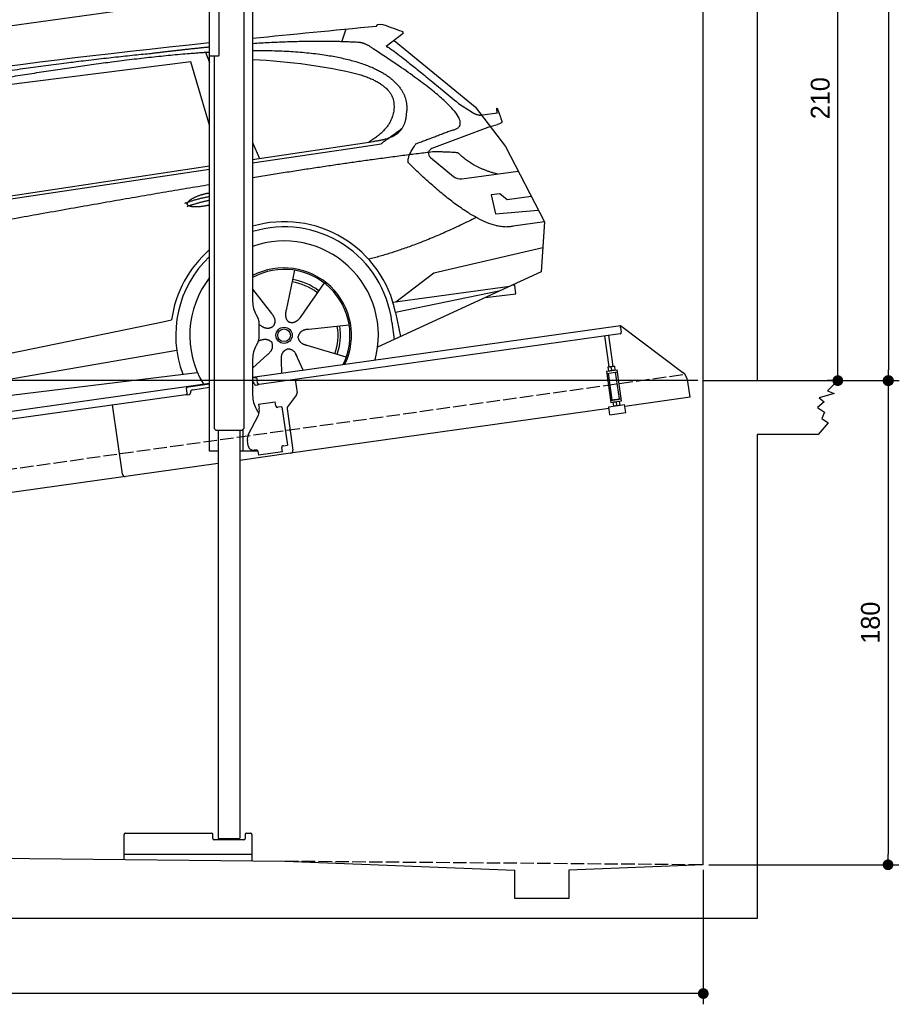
# Model space of a CAD drawing. Extents: x -511 to 6029, y -619 to 5418.
# Tile 3 of 4: x 2759 to 6029, y -619 to 3042. Entities that reach past the tile are written whole.
import ezdxf

# ---------------------------------------------------------------- set-up
doc = ezdxf.new("R2010")
doc.units = 0
doc.header["$LTSCALE"] = 10
doc.header["$MEASUREMENT"] = 0
doc.linetypes.add('GEN3', pattern=[6.25, 5, -1.25])
doc.layers.get('0').update_dxf_attribs({"linetype": 'CONTINUOUS'})
doc.layers.get('DEFPOINTS').update_dxf_attribs({"linetype": 'CONTINUOUS'})
for name, color, linetype in [('3', 6, 'GEN3'), ('AM_5', 3, 'CONTINUOUS'), ('CAR', 1, 'CONTINUOUS'), ('SICHTBARE_KANTEN_DIN_', 7, 'CONTINUOUS')]:
    doc.layers.add(name, color=color, linetype=linetype)
doc.dimstyles.new('KLAUS_DXF', dxfattribs={"dimscale": 20, "dimtxt": 3.5, "dimasz": 2, "dimexe": 2, "dimexo": 1, "dimgap": 1.5, "dimtad": 1, "dimlfac": 0.1, "dimdsep": 46, "dimtxsty": 'STANDARD', "dimblk": 'DOT', "dimcen": 2, "dimclrd": 256, "dimclre": 256, "dimclrt": 2, "dimadec": 0, "dimazin": 0, "dimtfac": 1, "dimtmove": 2, "dimatfit": 3, "dimfxl": 1, "dimtolj": 1, "dimarcsym": 0})

# ---------------------------------------------------------------- blocks, each defined once
blk = doc.blocks.new('_DOT')
at = {"color": 0, "linetype": 'ByBlock'}
blk.add_line((-0.5, 0), (-1, 0), dxfattribs=at)
at = {"color": 0, "linetype": 'ByBlock', "const_width": 0.5}
blk.add_lwpolyline([(-0.25, 0, 1), (0.25, 0, 1)], format="xyb", close=True, dxfattribs=at)
blk = doc.blocks.new('*D4')
at = {"layer": 'AM_5', "lineweight": -2, "transparency": 16777216}
for p, q in [((5280, 1700), (-440, 1700)), ((-400, -10), (-400, 1660)), ((-20, -50), (-440, -50))]:
    blk.add_line(p, q, dxfattribs=at)
at = {"layer": 'DEFPOINTS', "color": 0, "transparency": 16777216}
for p in [(-400, 1700), (5300, 1700), (0, -50)]:
    blk.add_point(p, dxfattribs=at)
at = {"layer": 'AM_5', "lineweight": -2, "transparency": 16777216, "xscale": 40, "yscale": 40, "zscale": 40}
for p, rotation in [((-400, 1700), 90), ((-400, -50), 270)]:
    blk.add_blockref('_DOT', p, dxfattribs=dict(at, rotation=rotation))
at = {"layer": 'AM_5', "color": 2, "transparency": 16777216, "insert": (-465, 825), "char_height": 70, "attachment_point": 5, "rotation": 90}
blk.add_mtext('\\A1;175', dxfattribs=at)
blk = doc.blocks.new('*D5')
at = {"layer": 'AM_5', "lineweight": -2, "transparency": 16777216}
for p, q in [((-20, 2700), (-440, 2700)), ((-400, 1740), (-400, 2660)), ((5280, 1700), (-440, 1700))]:
    blk.add_line(p, q, dxfattribs=at)
at = {"layer": 'DEFPOINTS', "color": 0, "transparency": 16777216}
for p in [(-400, 2700), (0, 2700), (5300, 1700)]:
    blk.add_point(p, dxfattribs=at)
at = {"layer": 'AM_5', "lineweight": -2, "transparency": 16777216, "xscale": 40, "yscale": 40, "zscale": 40}
for p, rotation in [((-400, 2700), 90), ((-400, 1700), 270)]:
    blk.add_blockref('_DOT', p, dxfattribs=dict(at, rotation=rotation))
at = {"layer": 'AM_5', "color": 2, "transparency": 16777216, "insert": (-465, 2200), "char_height": 70, "attachment_point": 5, "rotation": 90}
blk.add_mtext('\\A1;100', dxfattribs=at)
blk = doc.blocks.new('*D9')
at = {"layer": 'AM_5', "lineweight": -2, "transparency": 16777216}
for p, q in [((5520, 3800), (5840, 3800)), ((5800, 1740), (5800, 3760)), ((5780, 1700), (5760, 1700))]:
    blk.add_line(p, q, dxfattribs=at)
at = {"layer": 'DEFPOINTS', "color": 0, "transparency": 16777216}
for p in [(5500, 3800), (5800, 3800), (5800, 1700)]:
    blk.add_point(p, dxfattribs=at)
at = {"layer": 'AM_5', "lineweight": -2, "transparency": 16777216, "xscale": 40, "yscale": 40, "zscale": 40}
for p, rotation in [((5800, 3800), 90), ((5800, 1700), 270)]:
    blk.add_blockref('_DOT', p, dxfattribs=dict(at, rotation=rotation))
at = {"layer": 'AM_5', "color": 2, "transparency": 16777216, "insert": (5735, 2750), "char_height": 70, "attachment_point": 5, "rotation": 90}
blk.add_mtext('\\A1;210', dxfattribs=at)
blk = doc.blocks.new('*D10')
at = {"layer": 'AM_5', "lineweight": -2, "transparency": 16777216}
for p, q in [((5820, 1700), (6026.7, 1700)), ((5986.7, 1660), (5986.7, -60)), ((5320, -100), (6026.7, -100))]:
    blk.add_line(p, q, dxfattribs=at)
at = {"layer": 'DEFPOINTS', "color": 0, "transparency": 16777216}
for p in [(5800, 1700), (5300, -100), (5986.7, -100)]:
    blk.add_point(p, dxfattribs=at)
at = {"layer": 'AM_5', "lineweight": -2, "transparency": 16777216, "xscale": 40, "yscale": 40, "zscale": 40}
for p, rotation in [((5986.7, 1700), 90), ((5986.7, -100), 270)]:
    blk.add_blockref('_DOT', p, dxfattribs=dict(at, rotation=rotation))
at = {"layer": 'AM_5', "color": 2, "transparency": 16777216, "insert": (5921.7, 800), "char_height": 70, "attachment_point": 5, "rotation": 90}
blk.add_mtext('\\A1;180', dxfattribs=at)
blk = doc.blocks.new('*D2')
at = {"layer": 'AM_5', "lineweight": -2, "transparency": 16777216}
for p, q in [((0, -70), (0, -618.8)), ((5300, -119.1), (5300, -618.8)), ((5260, -578.8), (40, -578.8))]:
    blk.add_line(p, q, dxfattribs=at)
at = {"layer": 'DEFPOINTS', "color": 0, "transparency": 16777216}
for p in [(0, -50), (5300, -99.1), (0, -578.8)]:
    blk.add_point(p, dxfattribs=at)
at = {"layer": 'AM_5', "lineweight": -2, "transparency": 16777216, "xscale": 40, "yscale": 40, "zscale": 40, "rotation": 180}
blk.add_blockref('_DOT', (0, -578.8), dxfattribs=at)
at = {"layer": 'AM_5', "lineweight": -2, "transparency": 16777216, "xscale": 40, "yscale": 40, "zscale": 40}
blk.add_blockref('_DOT', (5300, -578.8), dxfattribs=at)
at = {"layer": 'AM_5', "color": 2, "transparency": 16777216, "insert": (2650, -513.8), "char_height": 70, "attachment_point": 5}
blk.add_mtext('\\A1;530', dxfattribs=at)
blk = doc.blocks.new('*D11')
at = {"layer": 'AM_5', "lineweight": -2, "transparency": 16777216}
for p, q in [((5320, 4850), (6028.6, 4850)), ((5988.6, 4810), (5988.6, 1740)), ((5820, 1700), (6028.6, 1700))]:
    blk.add_line(p, q, dxfattribs=at)
at = {"layer": 'DEFPOINTS', "color": 0, "transparency": 16777216}
for p in [(5300, 4850), (5800, 1700), (5988.6, 1700)]:
    blk.add_point(p, dxfattribs=at)
at = {"layer": 'AM_5', "lineweight": -2, "transparency": 16777216, "xscale": 40, "yscale": 40, "zscale": 40}
for p, rotation in [((5988.6, 4850), 90), ((5988.6, 1700), 270)]:
    blk.add_blockref('_DOT', p, dxfattribs=dict(at, rotation=rotation))
at = {"layer": 'AM_5', "color": 2, "transparency": 16777216, "insert": (5923.6, 3275), "char_height": 70, "attachment_point": 5, "rotation": 90}
blk.add_mtext('\\A1;315', dxfattribs=at)
blk = doc.blocks.new('car_150')
at = {"layer": 'CAR'}
for p, q in [((13419.2, 1691), (13440.8, 1736.1)), ((12852.3, 1684.4), (12150.5, 1682.1)), ((12893.2, 1443.1), (12852.3, 1684.4)), ((12911.4, 1713.8), (12921.4, 1673.7)), ((13649.1, 1693.4), (13579.8, 1653)), ((13612.7, 1672.2), (13882, 1390.9)), ((13821.3, 1410.9), (13867.6, 1371.9)), ((13044.2, 1359.1), (13061.8, 1297.5)), ((13882, 1390.9), (13975.4, 1230.3)), ((13896.3, 1358), (13960.6, 1358.2)), ((10839.1, 1237.2), (12874.8, 1292.4)), ((13035, 1284), (13434.9, 1294.1)), ((13036.5, 1296.8), (13490.1, 1309.1)), ((13434.9, 1294.1), (13517.7, 1297.1)), ((13928.7, 1310.6), (13703.2, 1256.7)), ((13928.7, 1310.6), (13956.3, 1315.1)), ((10792.4, 1227), (12873.3, 1279.9)), ((13693.4, 1223.4), (13769.9, 1143.6)), ((13975.4, 1230.3), (14085, 934.5)), ((13799.3, 1131.2), (14011, 1134.1)), ((13933.1, 1058.7), (13900.4, 1058.1)), ((13900.4, 1058.1), (13908.6, 986.7)), ((13957.3, 1033.3), (13933.1, 1058.7)), ((14047.8, 1034.9), (13957.3, 1033.3)), ((13908.6, 986.7), (14067.8, 981)), ((14085, 934.5), (13968.1, 932.9)), ((14085, 934.5), (14050.3, 752)), ((13141, 869.2), (13092, 726)), ((12978, 818.6), (13036.1, 720.2)), ((13244.2, 809.3), (13143.9, 695.8)), ((13654.4, 796.4), (14067.1, 840.8)), ((13500.7, 706.9), (13654.4, 796.4)), ((10765.8, 586.7), (12632.4, 738.6)), ((12632.4, 738.6), (12664.9, 741.2)), ((14050.3, 752), (13413, 548)), ((13489.8, 706.7), (13927.7, 712.7)), ((13886, 699.4), (13494.9, 667.6)), ((13947.4, 714.7), (13934, 714.7)), ((13947.5, 682.1), (13947.4, 714.7)), ((12984.9, 685.1), (12991.3, 680.2)), ((13494.9, 667.6), (13502.3, 576.6)), ((13831.6, 682), (13947.5, 682.1)), ((10786.5, 535.1), (12670.6, 626.7)), ((12976.6, 624.6), (12979.5, 625.3)), ((13318, 642.1), (13166.6, 644.4)), ((13477, 633.5), (13477, 568.5)), ((12942.4, 527.2), (13003.7, 570.3)), ((13127.9, 496.8), (13108.7, 559.2)), ((13292.9, 525.4), (13154, 585.7)), ((10688.1, 535.1), (12736.4, 536.2)), ((13047.9, 495.3), (13052.4, 542.1))]:
    blk.add_line(p, q, dxfattribs=at)
for radius in [30.1, 23.6]:
    blk.add_circle((13073.2, 633.8), radius, dxfattribs=at)
for centre, radius, start, end in [((13707.9, 1237.3), 20, 103.4358, 223.7473), ((13798.8, 1171.2), 40, 223.7473, 270.7861), ((13073.6, 633.3), 403.4, 0.0315, 99.935), ((13073.6, 633.3), 422.7, 4.6504, 99.1419), ((13073.6, 633.3), 422.7, 124.0292, 165.2126), ((13073.6, 633.3), 403.4, 126.4564, 193.9312), ((13073.2, 633.8), 200.6, 117.1152, 118.6429), ((13073.2, 633.8), 200.6, 45.1152, 74.5463), ((13073.2, 633.8), 209.6, 45.262, 74.3995), ((13073.2, 633.8), 200.6, 333.1152, 2.5463), ((13073.2, 633.8), 209.6, 333.262, 2.3995)]:
    blk.add_arc(centre, radius, start, end, dxfattribs=at)
at = {"layer": 'CAR', "color": 1}
for radius, start, end in [(350.6, 337.8443, 102.4953), (350.6, 135.1816, 204.2079), (245, 326.7419, 111.5119), (250.6, 327.615, 110.8156)]:
    blk.add_arc((13073.2, 633.8), radius, start, end, dxfattribs=at)
at = {"layer": 'CAR'}
for points, degree in [([(11210.2, 1685.6), (11542.9, 1749.4), (12105.1, 1762), (12930.5, 1747.4)], 3), ([(12704.3, 1733.1), (12355.7, 1743.2), (11740.1, 1722.1)], 2), ([(12928.4, 1730.7), (12821.6, 1733.6), (12704.3, 1733.1)], 2), ([(13480.9, 1680.7), (13311.8, 1711.2), (13088.8, 1724)], 2), ([(13091.3, 1744.3), (13237.9, 1741.3), (13392.2, 1737.5), (13554.4, 1733)], 3), ([(13554.4, 1733), (13562.4, 1752.7), (13610.5, 1716.8), (13648.2, 1701.9)], 3), ([(13085.7, 1699.1), (13316, 1672.5), (13510.3, 1621.4), (13649.5, 1535.3), (13627.4, 1407.4)], 4), ([(13649.1, 1693.4), (13650.8, 1695), (13646.2, 1697.1), (13650.7, 1700.9), (13648.2, 1701.9)], 4), ([(13081.7, 1665.8), (13216.8, 1643.4), (13354, 1605.1), (13455.3, 1568)], 3), ([(13531.1, 1651.2), (13504.7, 1676.4), (13480.9, 1680.7)], 2), ([(13782.7, 1314.6), (13923.3, 1322), (13531.1, 1651.2)], 2), ([(13579.8, 1653), (13583.8, 1663.8), (13821.3, 1410.9)], 2), ([(13455.3, 1568), (13571.8, 1520.1), (13582.6, 1454.2)], 2), ([(13582.6, 1454.2), (13589.9, 1359.8), (13473.4, 1308.7)], 2), ([(13490.1, 1309.1), (13540.2, 1310.5), (13607.7, 1314), (13619.9, 1364.1), (13627.4, 1407.4)], 4), ([(13867.6, 1371.9), (13876, 1364.8), (13894, 1355.1), (13898.5, 1357.6), (13900.4, 1359.2)], 4), ([(13960.6, 1358.2), (13957.9, 1406.1), (13973.8, 1323.1)], 2), ([(13517.7, 1297.1), (13547.8, 1313.8), (13602.8, 1344.7)], 2), ([(13973.8, 1323.1), (13974.1, 1319.4), (13966.4, 1316.7), (13956.3, 1315.1)], 3), ([(13646, 1280.8), (13782.7, 1314.6)], 1), ([(13609.5, 1213.7), (13606.8, 1237.9), (13646, 1280.8)], 2), ([(12866.3, 1222.8), (11949.2, 1183.9), (10404.4, 1071.4)], 2), ([(13710.6, 1243.2), (13442.1, 1244.8), (13028.3, 1229.3)], 2), ([(13968.1, 932.9), (13845.3, 918), (13609.5, 1213.7)], 2), ([(13798.7, 1227.2), (13797.4, 1230.2), (13710.6, 1243.2)], 2), ([(13931.8, 1133), (13845.5, 1166.6), (13798.7, 1227.2)], 2), ([(12766.3, 1166), (12812.1, 1177.1), (12861, 1179.8)], 2), ([(12775.3, 1160.9), (12774.4, 1168.7), (12785.6, 1178.2), (12809.4, 1187.4), (12837.3, 1192.4), (12862.6, 1193)], 5), ([(12773.7, 1153.3), (12815.9, 1162.4), (12859.4, 1166.5)], 2), ([(12857.1, 1147.9), (12833.5, 1145.1), (12808.5, 1145), (12787.3, 1147.9), (12776.2, 1153.7), (12775.3, 1160.9)], 5), ([(13835.3, 982), (13612, 900.6), (13419.6, 876.1)], 2), ([(13036.1, 720.2), (13054.6, 694.2), (13038.2, 672.9)], 2), ([(13092, 726), (13087.7, 713.3), (13084, 699.2), (13088.6, 685.5), (13099.5, 679.2)], 4), ([(13143.9, 695.8), (13135.1, 685.8), (13124.6, 675.6), (13110.4, 672.8), (13099.5, 679.2)], 4), ([(12991.3, 680.2), (13015.2, 659), (13038.2, 672.9)], 2), ([(12979.5, 625.3), (13010, 634.8), (13025.2, 612.6)], 2), ([(13166.6, 644.4), (13134.8, 647.5), (13124.4, 622.8)], 2), ([(13154, 585.7), (13123.7, 595.9), (13124.4, 622.8)], 2), ([(13003.7, 570.3), (13031.3, 586.5), (13025.2, 612.6)], 2), ([(13052.4, 542.1), (13052.7, 574.1), (13078.5, 581.6)], 2), ([(13112.1, 548.2), (13105.2, 579.4), (13078.5, 581.6)], 2)]:
    blk.add_open_spline(points, degree=degree, dxfattribs=at)
blk.add_open_spline([(11380.1, 1676.4), (11407, 1677.9), (11545.9, 1684.7), (12131.3, 1711.8), (12584.9, 1726.7), (12852.7, 1717.4), (12926.2, 1712.9)], degree=4, knots=[0.0821318, 0.0821318, 0.0821318, 0.0821318, 0.0821318, 0.258851, 0.508851, 0.6086078, 0.6086078, 0.6086078, 0.6086078, 0.6086078], dxfattribs=at)

msp = doc.modelspace()

# ---------------------------------------------------------------- linework, layer by layer
for p, q in [((5499.993, 5050), (5499.993, 1700)), ((3464.724, 2907.64), (3464.724, 3287.64)), ((3500.724, 2910.64), (3500.724, 3167.64)), ((3624.724, 3152.64), (3624.724, 1994.272)), ((3464.724, 3122.357), (760, 2742.233)), ((3591.722, 3127.911), (3591.812, 1532.644)), ((3464.724, 1437.64), (3464.724, 2907.64)), ((3464.724, 2907.64), (3497.724, 2907.64)), ((3481.735, 2907.64), (3481.812, 1532.638)), ((3638.122, 1944.272), (3644.375, 1933.441)), ((3624.724, 1712.792), (4991.614, 1904.896)), ((3647.724, 1920.941), (3647.724, 1854.338)), ((4992.727, 1896.974), (4991.614, 1904.896)), ((4991.614, 1904.896), (5223.551, 1730.119)), ((4990.838, 1874.492), (3649.025, 1685.912)), ((4965.488, 1753.082), (4949.247, 1868.647)), ((4992.727, 1896.974), (4995.093, 1880.139)), ((3644.375, 1841.838), (3638.122, 1831.008)), ((4949.644, 1750.856), (4933.402, 1866.42)), ((3624.724, 1781.008), (3624.724, 1644.697)), ((4939.82, 1734.53), (4979.431, 1740.096)), ((4939.82, 1734.53), (4956.104, 1618.668)), ((4940.934, 1726.607), (4980.545, 1732.174)), ((4946.425, 1750.403), (4945.743, 1749.87)), ((4945.743, 1749.87), (4947.682, 1736.072)), ((4968.707, 1753.535), (4946.425, 1750.403)), ((4961.337, 1628.492), (4947.42, 1727.519)), ((4948.485, 1735.747), (4947.682, 1736.072)), ((4959.416, 1738.803), (4957.775, 1750.479)), ((4968.707, 1753.535), (4969.509, 1753.21)), ((4969.509, 1753.21), (4971.449, 1739.412)), ((4970.766, 1738.879), (4971.449, 1739.412)), ((4987.976, 1632.236), (4974.058, 1731.263)), ((4995.714, 1624.235), (4979.431, 1740.096)), ((3377.477, 1678.044), (3464.724, 1690.305)), ((3464.724, 1686.266), (3378.034, 1674.083)), ((3640.455, 1710.963), (3624.724, 1708.753)), ((3630.999, 1688.428), (3631.138, 1687.438)), ((3643.377, 1690.168), (3639.898, 1714.925)), ((3782.711, 1704.701), (3789.789, 1654.338)), ((5251.225, 1638.433), (5242.973, 1697.146)), ((5800, 1700), (5762.293, 1662.153)), ((760, 1310.181), (3377.477, 1678.044)), ((3376.701, 1647.64), (760, 1279.886)), ((3377.477, 1678.044), (3378.59, 1670.121)), ((3380.956, 1653.287), (3378.59, 1670.121)), ((3384.267, 1647.693), (3389.218, 1648.389)), ((3393.474, 1654.036), (3393.335, 1655.027)), ((3401.846, 1666.321), (3464.724, 1675.158)), ((3636.785, 1683.182), (3641.737, 1683.878)), ((5786.569, 1652.163), (5730.163, 1635.752)), ((5762.293, 1662.153), (5786.569, 1652.163)), ((3646.667, 1612.873), (3709.054, 1621.641)), ((3646.667, 1612.873), (3648.894, 1597.029)), ((3711.28, 1605.797), (3709.054, 1621.641)), ((3787.873, 1646.928), (3754.559, 1602.719)), ((4948.261, 1602.62), (5007.677, 1610.971)), ((4954.99, 1626.59), (4994.601, 1632.157)), ((4956.104, 1618.668), (4995.714, 1624.235)), ((4961.337, 1628.492), (4987.976, 1632.236)), ((4964.768, 1619.886), (4964.086, 1619.353)), ((4964.086, 1619.353), (4966.025, 1605.554)), ((4966.873, 1628.26), (4966.734, 1629.251)), ((4976.118, 1619.961), (4977.759, 1608.286)), ((4982.718, 1630.487), (4982.579, 1631.477)), ((4987.05, 1623.017), (4987.852, 1622.693)), ((4987.852, 1622.693), (4989.792, 1608.895)), ((5011.852, 1581.263), (5007.677, 1610.971)), ((5251.225, 1638.433), (5008.609, 1604.336)), ((5749.441, 1620.767), (5724.451, 1600.074)), ((5730.163, 1635.752), (5749.441, 1620.767)), ((3140.562, 1351.897), (3104.377, 1609.367)), ((3140.562, 1351.897), (3104.377, 1609.367)), ((3638.122, 1594.697), (3648.163, 1577.305)), ((3649.484, 1592.83), (3648.894, 1597.029)), ((3711.28, 1605.797), (3711.42, 1604.807)), ((3717.067, 1600.551), (3718.057, 1600.69)), ((3733.901, 1602.917), (3718.057, 1600.69)), ((3733.901, 1602.917), (3753.942, 1460.319)), ((3752.643, 1595.309), (3774.334, 1440.968)), ((4949.193, 1595.986), (3765.823, 1429.674)), ((4952.436, 1572.912), (4948.261, 1602.62)), ((4952.436, 1572.912), (5011.852, 1581.263)), ((4966.828, 1605.23), (4966.025, 1605.554)), ((4989.109, 1608.361), (4989.792, 1608.895)), ((5724.451, 1600.074), (5750.869, 1582.949)), ((5750.869, 1582.949), (5740.873, 1559.402)), ((3608.539, 1498.529), (3646.01, 1572.069)), ((5763.721, 1542.991), (5727.307, 1500)), ((5740.873, 1559.402), (5763.721, 1542.991)), ((3481.812, 1532.638), (3481.813, 1521.638)), ((3488.813, 1514.638), (3481.813, 1521.638)), ((3584.813, 1514.643), (3488.813, 1514.638)), ((3496.813, 1514.638), (3496.898, -1.364)), ((3576.813, 1514.643), (3576.895, -1.356)), ((3584.813, 1514.643), (3591.813, 1521.644)), ((3589.724, 1437.64), (3589.724, 1519.555)), ((3591.812, 1532.644), (3591.813, 1521.644)), ((3607.848, 1457.963), (3605.065, 1477.769)), ((5499.993, 1500), (5499.993, -300)), ((5727.307, 1500), (5499.993, 1500)), ((3496.817, 1437.64), (3464.724, 1437.64)), ((3644.029, 1437.64), (3576.817, 1437.64)), ((3765.823, 1429.674), (3576.819, 1403.111)), ((3638.359, 1442.055), (3630.437, 1440.941)), ((3644.006, 1437.799), (3646.094, 1422.945)), ((3735.218, 1435.471), (3646.094, 1422.945)), ((3732.852, 1452.305), (3732.991, 1451.315)), ((3735.218, 1435.471), (3732.991, 1451.315)), ((3738.098, 1458.092), (3737.108, 1457.953)), ((3738.098, 1458.092), (3753.942, 1460.319)), ((3496.82, 1391.868), (760, 1007.233)), ((3146.894, -80.259), (3146.894, 12.642)), ((3151.894, 17.642), (3471.894, 17.642)), ((3476.894, -2.358), (3476.894, 12.642)), ((3596.894, 12.642), (3596.894, -2.358)), ((3601.894, 17.642), (3616.894, 17.642)), ((3621.894, 12.642), (3621.894, -84.826)), ((3591.894, -7.358), (3481.894, -7.358)), ((3497.895, -2.361), (3496.895, -1.361)), ((3497.895, -2.361), (3575.895, -2.356)), ((3510.895, -2.36), (3510.896, -7.358)), ((3562.895, -2.357), (3562.896, -7.358)), ((3575.895, -2.356), (3576.895, -1.356)), ((0, -50), (3745, -86.01)), ((3621.894, -62.358), (3146.894, -62.358)), ((3745, -86.01), (4600, -120.088)), ((5300, -100), (4799.546, -120.088)), ((4600, -225), (4600, -120.088)), ((4799.546, -120.088), (4800, -225)), ((4800, -225), (4600, -225)), ((5499.993, -300), (-199.991, -300))]:
    msp.add_line(p, q)
msp.add_polyline3d([(3644.003, 1437.803, 0), (3644.003, 1437.803, 0), (3644.003, 1437.813, 0), (3644.003, 1437.823, 0), (3644.003, 1437.833, 0), (3644.003, 1437.833, 0), (3644.003, 1437.843, 0), (3644.003, 1437.853, 0), (3643.993, 1437.863, 0), (3643.993, 1437.863, 0), (3643.993, 1437.873, 0), (3643.993, 1437.883, 0), (3643.993, 1437.893, 0), (3643.993, 1437.903, 0), (3643.993, 1437.903, 0), (3643.993, 1437.913, 0), (3643.983, 1437.923, 0), (3643.983, 1437.933, 0), (3643.983, 1437.933, 0), (3643.983, 1437.943, 0), (3643.983, 1437.953, 0), (3643.983, 1437.963, 0), (3643.983, 1437.963, 0), (3643.983, 1437.973, 0), (3643.973, 1437.983, 0), (3643.973, 1437.993, 0), (3643.973, 1438.003, 0), (3643.973, 1438.003, 0), (3643.973, 1438.013, 0), (3643.973, 1438.023, 0), (3643.973, 1438.033, 0), (3643.963, 1438.033, 0), (3643.963, 1438.043, 0), (3643.963, 1438.053, 0), (3643.963, 1438.063, 0), (3643.963, 1438.063, 0), (3643.963, 1438.073, 0), (3643.953, 1438.083, 0), (3643.953, 1438.093, 0), (3643.953, 1438.103, 0), (3643.953, 1438.103, 0), (3643.953, 1438.113, 0), (3643.953, 1438.123, 0), (3643.953, 1438.133, 0), (3643.943, 1438.133, 0), (3643.943, 1438.143, 0), (3643.943, 1438.153, 0), (3643.943, 1438.163, 0), (3643.943, 1438.163, 0), (3643.943, 1438.173, 0), (3643.933, 1438.183, 0), (3643.933, 1438.193, 0), (3643.933, 1438.203, 0), (3643.933, 1438.203, 0), (3643.933, 1438.213, 0), (3643.933, 1438.223, 0), (3643.923, 1438.233, 0), (3643.923, 1438.233, 0), (3643.923, 1438.243, 0), (3643.923, 1438.253, 0), (3643.923, 1438.263, 0), (3643.913, 1438.273, 0), (3643.913, 1438.273, 0), (3643.913, 1438.283, 0), (3643.913, 1438.293, 0), (3643.913, 1438.303, 0), (3643.903, 1438.303, 0), (3643.903, 1438.313, 0), (3643.903, 1438.323, 0), (3643.903, 1438.333, 0), (3643.903, 1438.333, 0), (3643.903, 1438.343, 0), (3643.893, 1438.353, 0), (3643.893, 1438.363, 0), (3643.893, 1438.373, 0), (3643.893, 1438.373, 0), (3643.893, 1438.383, 0), (3643.883, 1438.393, 0), (3643.883, 1438.403, 0), (3643.883, 1438.403, 0), (3643.883, 1438.413, 0), (3643.873, 1438.423, 0), (3643.873, 1438.433, 0), (3643.873, 1438.433, 0), (3643.873, 1438.443, 0), (3643.873, 1438.453, 0), (3643.863, 1438.463, 0), (3643.863, 1438.473, 0), (3643.863, 1438.473, 0), (3643.863, 1438.483, 0), (3643.863, 1438.493, 0), (3643.853, 1438.503, 0), (3643.853, 1438.503, 0), (3643.853, 1438.513, 0), (3643.853, 1438.523, 0), (3643.843, 1438.533, 0), (3643.843, 1438.533, 0), (3643.843, 1438.543, 0), (3643.843, 1438.553, 0), (3643.833, 1438.563, 0), (3643.833, 1438.573, 0), (3643.833, 1438.573, 0), (3643.833, 1438.583, 0), (3643.833, 1438.593, 0), (3643.823, 1438.603, 0), (3643.823, 1438.603, 0), (3643.823, 1438.613, 0), (3643.823, 1438.623, 0), (3643.813, 1438.633, 0), (3643.813, 1438.633, 0), (3643.813, 1438.643, 0), (3643.813, 1438.653, 0), (3643.803, 1438.663, 0), (3643.803, 1438.673, 0), (3643.803, 1438.673, 0), (3643.803, 1438.683, 0), (3643.793, 1438.693, 0), (3643.793, 1438.703, 0), (3643.793, 1438.703, 0), (3643.793, 1438.713, 0), (3643.783, 1438.723, 0), (3643.783, 1438.733, 0), (3643.783, 1438.733, 0), (3643.773, 1438.743, 0), (3643.773, 1438.753, 0), (3643.773, 1438.763, 0), (3643.773, 1438.763, 0), (3643.763, 1438.773, 0)])
for centre, radius, start, end in [((3497.724, 2910.64), 3, 270, 0), ((3724.724, 1994.272), 100, 180, 210), ((3622.724, 1920.941), 25, 0, 30), ((4990.142, 1879.443), 5, 278, 8), ((3724.724, 1781.008), 100, 150, 180), ((3622.724, 1854.338), 25, 330, 0), ((4954.102, 1733.508), 17.367, 77.77582, 118.212327), ((4951.211, 1754.049), 17.313, 257.73743, 298.290578), ((4965.992, 1735.146), 17.396, 77.82749, 118.186832), ((4963.09, 1755.803), 17.392, 257.805999, 298.168278), ((5193.46, 1690.187), 50, 8, 53), ((3621.096, 1687.036), 10, 8, 68.728945), ((3636.09, 1688.134), 5, 188, 278), ((3641.041, 1688.83), 5, 278, 334.763283), ((3648.329, 1690.864), 5, 188, 278), ((3376.005, 1652.591), 5, 278, 8), ((3383.571, 1652.645), 5, 221.236717, 278), ((3388.523, 1653.34), 5, 278, 8), ((3403.237, 1656.418), 10, 98, 188), ((3779.886, 1652.946), 10, 323, 8), ((3724.724, 1644.697), 100, 180, 210), ((4972.445, 1602.99), 17.367, 77.77582, 118.212327), ((4984.335, 1604.629), 17.396, 77.82749, 118.186832), ((3614.824, 1587.959), 35, 333, 8), ((3716.371, 1605.503), 5, 188, 278), ((3762.545, 1596.701), 10, 143, 188), ((4969.554, 1623.531), 17.313, 257.73743, 298.290578), ((4981.433, 1625.286), 17.392, 257.805999, 298.168278), ((3641.84, 1824.245), 320.958, 254.679341, 254.686099), ((3639.724, 1482.64), 35, 153, 188), ((3627.654, 1460.747), 20, 188, 278), ((3639.055, 1437.103), 5, 19.536959, 98), ((3737.804, 1453.001), 5, 98, 188), ((3764.431, 1439.576), 10, 278, 8), ((3150.465, 1353.289), 10, 188, 278), ((3150.465, 1353.289), 10, 188, 278), ((3151.894, 12.642), 5, 90, 180), ((3471.894, 12.642), 5, 0, 90), ((3601.894, 12.642), 5, 90, 180), ((3616.894, 12.642), 5, 0, 90), ((3481.894, -2.358), 5, 180, 270), ((3591.894, -2.358), 5, 270, 0)]:
    msp.add_arc(centre, radius, start, end)
at = {"layer": '3'}
for p, q in [((223.409, 1019.675), (5230.817, 1723.42)), ((3745, -86.01), (5300, -99.1))]:
    msp.add_line(p, q, dxfattribs=at)
at = {"layer": 'SICHTBARE_KANTEN_DIN_'}
for p, q in [((5300, -100), (5300, 4850)), ((5300, 1700), (5800, 1700))]:
    msp.add_line(p, q, dxfattribs=at)

# ---------------------------------------------------------------- block references
at = {"layer": 'CAR', "color": 2, "rotation": 6.973897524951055}
msp.add_blockref('car_150', (-9157.901, -347.853), dxfattribs=at)

# ---------------------------------------------------------------- dimensions: what is measured, and where the dimension line sits
at = {"layer": 'AM_5'}
dim = msp.add_linear_dim(base=(5988.613, 1700), p1=(5300, 4850), p2=(5800, 1700), angle=90, dimstyle='KLAUS_DXF', dxfattribs=at)
dim.commit()
dim.dimension.update_dxf_attribs({"geometry": '*D11', "text_midpoint": (5923.613, 3275)})
for base, p1, p2, override, picture, middle in [((5800, 3800), (5800, 1700), (5499.993, 3800), {"dimtzin": 7}, '*D9', (5735, 2750)), ((-399.991, 2700), (5300, 1700), (0, 2700), {"dimpost": '', "dimtol": 0, "dimlim": 0, "dimtp": 0, "dimtm": 0, "dimtfac": 1, "dimtdec": 2, "dimtolj": 1, "dimtzin": 7}, '*D5', (-464.991, 2200)), ((-399.991, 1700), (0, -50), (5300, 1700), {"dimtol": 0, "dimlim": 0, "dimtp": 0, "dimtm": 0, "dimtfac": 1, "dimtdec": 2, "dimtolj": 1, "dimtzin": 7}, '*D4', (-464.991, 825)), ((5986.651, -100), (5800, 1700), (5300, -100), {"dimtzin": 7}, '*D10', (5921.651, 800))]:
    dim = msp.add_linear_dim(base=base, p1=p1, p2=p2, angle=90, dimstyle='KLAUS_DXF', override=override, dxfattribs=at)
    dim.commit()
    dim.dimension.update_dxf_attribs({"geometry": picture, "text_midpoint": middle})
dim = msp.add_linear_dim(base=(0, -578.751), p1=(5300, -99.1), p2=(0, -50), dimstyle='KLAUS_DXF', override={"dimtzin": 7}, dxfattribs=at)
dim.commit()
dim.dimension.update_dxf_attribs({"geometry": '*D2', "text_midpoint": (2650, -513.751)})

doc.saveas('drawing.dxf')
